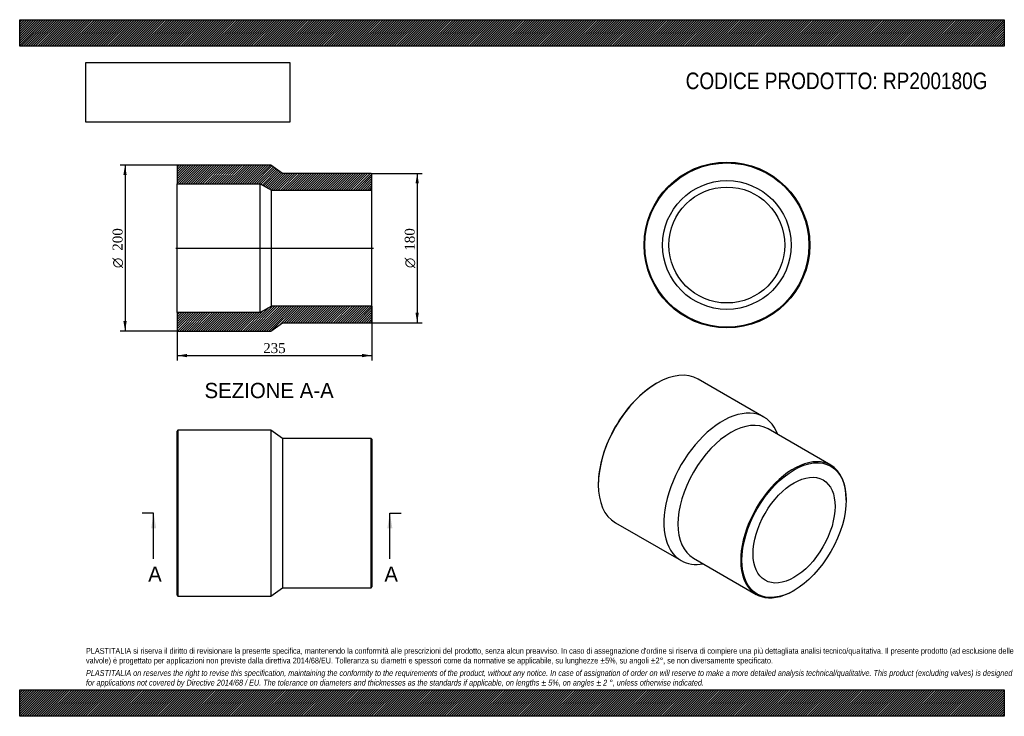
# Model space of a CAD drawing. Header units: millimetres. Extents: x 0 to 1188, y 0 to 840.
import ezdxf
from ezdxf.enums import TextEntityAlignment as Align
from ezdxf.lldxf.tags import DXFTag

# ---------------------------------------------------------------- set-up
doc = ezdxf.new("R2010")
doc.units = ezdxf.units.MM
doc.header["$LTSCALE"] = 4
for name, color, linetype in [('Default', 7, 'Continuous'), ('DV4_Default', 7, 'Continuous'), ('RP200180G', 7, 'Continuous')]:
    doc.layers.add(name, color=color, linetype=linetype)
doc.styles.add('SEACAD_Solid_Edge_ANSI', font='seans.ttf')
doc.styles.add('SEACAD_Solid_Edge_ANSI1_Symbols', font='semeca1.ttf')
doc.styles.add('SEACAD_Times_New_Roman', font='times.ttf')
tags = doc.linetypes.add('CENTER2', pattern=[28.575, 19.05, -3.175, 3.175, -3.175]).pattern_tags.tags
tags[10:11] = [DXFTag(74, 4), DXFTag(75, 0), DXFTag(340, '0'), DXFTag(46, 0.0), DXFTag(50, 0.0), DXFTag(44, 0.0), DXFTag(45, 0.0)]
tags[8:9] = [DXFTag(74, 4), DXFTag(75, 0), DXFTag(340, '0'), DXFTag(46, 0.0), DXFTag(50, 0.0), DXFTag(44, 0.0), DXFTag(45, 0.0)]
tags[6:7] = [DXFTag(74, 4), DXFTag(75, 0), DXFTag(340, '0'), DXFTag(46, 0.0), DXFTag(50, 0.0), DXFTag(44, 0.0), DXFTag(45, 0.0)]
tags[4:5] = [DXFTag(74, 4), DXFTag(75, 0), DXFTag(340, '0'), DXFTag(46, 0.0), DXFTag(50, 0.0), DXFTag(44, 0.0), DXFTag(45, 0.0)]
doc.dimstyles.new('ANSImm', dxfattribs={"dimtxt": 12, "dimasz": 12, "dimexe": 6, "dimexo": 0, "dimgap": 3, "dimtad": 1, "dimdsep": 46, "dimtxsty": 'SEACAD_Times_New_Roman', "dimblk1": '_SE_FILLED', "dimblk2": '_SE_FILLED', "dimsah": 1, "dimcen": 6, "dimazin": 0, "dimtfac": 0.85, "dimtdec": 3, "dimtofl": 0, "dimtmove": 0, "dimatfit": 3, "dimfxl": 1, "dimarcsym": 0})
picture_1 = doc.add_image_def('image1.jpg', size_in_pixel=(4302, 1260))

# ---------------------------------------------------------------- blocks, each defined once
blk = doc.blocks.new('SE')
at = {"layer": 'RP200180G', "color": 7, "linetype": 'Continuous'}
for p, q in [((191, 345), (190, 344)), ((191, 345), (191, 145)), ((303, 345), (191, 345)), ((303, 345), (303, 145)), ((317, 335), (303, 345)), ((190, 146), (190, 344)), ((317, 335), (317, 155)), ((424, 335), (317, 335)), ((424, 155), (424, 335)), ((425, 334), (424, 335)), ((425, 334), (425, 156)), ((303, 145), (317, 155)), ((317, 155), (424, 155)), ((424, 155), (425, 156)), ((190, 146), (191, 145)), ((191, 145), (303, 145))]:
    blk.add_line(p, q, dxfattribs=at)
blk = doc.blocks.new('SE1')
at = {"layer": 'RP200180G', "color": 7, "linetype": 'Continuous'}
for p, q in [((898, 360.9), (818.8, 406.6)), ((768.8, 401.7), (768.1, 401.3)), ((978.6, 302.8), (902.9, 346.5)), ((698.1, 280), (698.1, 279.2)), ((997.2, 260.8), (997.2, 261.6)), ((718.8, 233.4), (798, 187.7)), ((812.9, 190.6), (888.6, 147)), ((933.6, 151.4), (934.3, 151.8))]:
    blk.add_line(p, q, dxfattribs=at)
for centre, major_axis, start_param, end_param in [((768.8, 320), (-50, -86.6), 3.141593, 6.283185), ((768.1, 320.4), (49.5, 85.7), 0.785398, 2.356195), ((848, 274.3), (-50, -86.6), 2.690566, 6.283185), ((857.9, 268.6), (-45, -77.9), 3.141593, 6.283185), ((933.6, 224.9), (45, 77.9), 0, 3.926991), ((933.6, 224.9), (45, 77.9), 5.497787, 6.283185), ((848, 274.3), (-50, -86.6), 0, 0.451027)]:
    blk.add_ellipse(centre, major_axis=major_axis, ratio=0.57735, start_param=start_param, end_param=end_param, dxfattribs=at)
for major_axis in [(-44.5, -77.1), (-35, -60.5)]:
    blk.add_ellipse((934.3, 224.5), major_axis=major_axis, ratio=0.57735, dxfattribs=at)
blk = doc.blocks.new('SE2')
at = {"layer": 'RP200180G', "color": 7, "linetype": 'Continuous'}
for radius in [100, 99, 77.6, 69.9]:
    blk.add_circle((853.3, 568.3), radius, dxfattribs=at)
blk = doc.blocks.new('SE4')
at = {"color": 7, "linetype": 'Continuous', "style": 'SEACAD_Solid_Edge_ANSI'}
blk.add_text('A', height=18.4, dxfattribs=at).set_placement((155, 180.6), align=Align.TOP_LEFT)
blk = doc.blocks.new('SE5')
at = {"color": 7, "linetype": 'Continuous', "style": 'SEACAD_Solid_Edge_ANSI'}
blk.add_text('A', height=18.4, dxfattribs=at).set_placement((440, 180.6), align=Align.TOP_LEFT)
blk = doc.blocks.new('SEANNOT_GROUP')
at = {"linetype": 'Continuous'}
blk.add_hatch(color=7, dxfattribs=at).paths.add_polyline_path([(164.7, 226.6), (161.6, 245), (158.6, 226.6)])
at = {"color": 7, "linetype": 'Continuous'}
blk.add_lwpolyline([(161.6, 189.8), (161.6, 245)], dxfattribs=at)
blk = doc.blocks.new('SEANNOT_GROUP1')
at = {"linetype": 'Continuous'}
blk.add_hatch(color=7, dxfattribs=at).paths.add_polyline_path([(449.7, 226.6), (446.6, 245), (443.6, 226.6)])
at = {"color": 7, "linetype": 'Continuous'}
blk.add_lwpolyline([(446.6, 189.8), (446.6, 245)], dxfattribs=at)
blk = doc.blocks.new('SE3')
at = {"layer": 'Default', "color": 7, "linetype": 'CENTER2'}
for p, q in [((161.6, 245), (147.8, 245)), ((446.6, 245), (460.4, 245))]:
    blk.add_line(p, q, dxfattribs=at)
at = {"layer": 'Default', "color": 7, "linetype": 'CENTER2', "const_width": 0.0001}
blk.add_lwpolyline([(161.6, 245), (446.6, 245)], dxfattribs=at)
at = {"layer": 'Default'}
for name in ['SEANNOT_GROUP', 'SEANNOT_GROUP1', 'SE4', 'SE5']:
    blk.add_blockref(name, (0, 0), dxfattribs=at)
blk = doc.blocks.new('SE6')
at = {"layer": 'RP200180G', "linetype": 'Continuous'}
h = blk.add_hatch(dxfattribs=at)
h.set_pattern_fill('LINE', scale=0.62992, angle=45, style=0)
h.paths.add_polyline_path([(317, 654.6), (303, 664.6), (191, 664.6), (190, 663.6), (190, 642.2), (290, 642.2), (304, 634.5), (425, 634.5), (425, 653.6), (424, 654.6)])
h = blk.add_hatch(dxfattribs=at)
h.set_pattern_fill('LINE', scale=0.62992, angle=45, style=0)
h.paths.add_polyline_path([(303, 464.6), (317, 474.6), (424, 474.6), (425, 475.6), (425, 494.7), (304, 494.7), (290, 487), (190, 487), (190, 465.6), (191, 464.6)])
at = {"layer": 'DV4_Default', "color": 7, "linetype": 'CENTER2'}
blk.add_line((188.2, 564.6), (426.7, 564.6), dxfattribs=at)
at = {"layer": 'RP200180G', "color": 7, "linetype": 'Continuous'}
for p, q in [((190, 663.6), (191, 664.6)), ((190, 663.6), (190, 642.2)), ((303, 664.6), (191, 664.6)), ((317, 654.6), (303, 664.6)), ((424, 654.6), (317, 654.6)), ((424, 654.6), (425, 653.6)), ((425, 634.5), (425, 653.6)), ((190, 487), (190, 642.2)), ((190, 642.2), (290, 642.2)), ((290, 487), (290, 642.2)), ((290, 642.2), (304, 634.5)), ((304, 494.7), (304, 634.5)), ((304, 634.5), (425, 634.5)), ((425, 494.7), (425, 634.5)), ((304, 494.7), (290, 487)), ((425, 494.7), (304, 494.7)), ((425, 475.6), (425, 494.7)), ((290, 487), (190, 487)), ((190, 487), (190, 465.6)), ((425, 475.6), (424, 474.6)), ((191, 464.6), (190, 465.6)), ((191, 464.6), (303, 464.6)), ((303, 464.6), (317, 474.6)), ((317, 474.6), (424, 474.6))]:
    blk.add_line(p, q, dxfattribs=at)
blk = doc.blocks.new('DMBLK167')
at = {"layer": 'Default', "linetype": 'Continuous'}
for points in [[(202, 433), (202, 437), (190, 435)], [(413, 433), (425, 435), (413, 437)]]:
    blk.add_hatch(color=7, dxfattribs=at).paths.add_polyline_path(points)
at = {"layer": 'Default', "color": 7, "linetype": 'Continuous'}
for p, q in [((425, 494.7), (425, 429)), ((190, 487), (190, 429)), ((190, 435), (425, 435))]:
    blk.add_line(p, q, dxfattribs=at)
at = {"layer": 'Default', "color": 7, "linetype": 'Continuous', "style": 'SEACAD_Times_New_Roman'}
blk.add_text('235', height=12, dxfattribs=at).set_placement((293.8, 450), align=Align.TOP_LEFT)
blk = doc.blocks.new('_SE_FILLED')
at = {"color": 0}
blk.add_line((0, 0), (-1, 0), dxfattribs=at)
blk.add_solid([(0, 0), (-1, -0.1665), (-1, 0.1665), (0, 0)], dxfattribs=at)
blk = doc.blocks.new('GDimGGroup')
at = {"layer": 'Default', "linetype": 'Continuous'}
for points in [[(481.6, 642.6), (479.6, 654.6), (477.6, 642.6)], [(481.6, 486.6), (477.6, 486.6), (479.6, 474.6)]]:
    blk.add_hatch(color=7, dxfattribs=at).paths.add_polyline_path(points)
at = {"layer": 'Default', "color": 7, "linetype": 'Continuous'}
for p, q in [((424, 654.6), (485.6, 654.6)), ((479.6, 654.6), (479.6, 474.6)), ((424, 474.6), (485.6, 474.6))]:
    blk.add_line(p, q, dxfattribs=at)
for s, style, p in [('180', 'SEACAD_Times_New_Roman', (464.6, 561.4)), ('O', 'SEACAD_Solid_Edge_ANSI1_Symbols', (464.6, 540.5))]:
    blk.add_text(s, height=12, rotation=90, dxfattribs=dict(at, style=style)).set_placement(p, align=Align.TOP_LEFT)
blk = doc.blocks.new('GDimGGroup1')
at = {"layer": 'Default', "linetype": 'Continuous'}
for points in [[(125.1, 652.6), (129.1, 652.6), (127.1, 664.6)], [(125.1, 476.6), (127.1, 464.6), (129.1, 476.6)]]:
    blk.add_hatch(color=7, dxfattribs=at).paths.add_polyline_path(points)
at = {"layer": 'Default', "color": 7, "linetype": 'Continuous'}
for p, q in [((191, 664.6), (121.1, 664.6)), ((127.1, 664.6), (127.1, 464.6)), ((191, 464.6), (121.1, 464.6))]:
    blk.add_line(p, q, dxfattribs=at)
for s, style, p in [('200', 'SEACAD_Times_New_Roman', (112.1, 561.4)), ('O', 'SEACAD_Solid_Edge_ANSI1_Symbols', (112.1, 540.5))]:
    blk.add_text(s, height=12, rotation=90, dxfattribs=dict(at, style=style)).set_placement(p, align=Align.TOP_LEFT)

msp = doc.modelspace()

# ---------------------------------------------------------------- hatches: boundary and pattern name
at = {"layer": 'Default', "linetype": 'Continuous'}
h = msp.add_hatch(dxfattribs=at)
h.set_pattern_fill('LINE', scale=0.629921, angle=45, style=0)
h.paths.add_polyline_path([(1188, 808), (1188, 840), (0, 840), (0, 808)])
for points in [[(1188, 808), (1188, 840), (0, 840), (0, 808)], [(1188, 0), (1188, 32), (0, 32), (0, 0)]]:
    msp.add_hatch(color=7, dxfattribs=at).paths.add_polyline_path(points)
h = msp.add_hatch(dxfattribs=at)
h.set_pattern_fill('LINE', scale=0.629921, angle=45, style=0)
h.paths.add_polyline_path([(1188, 0), (1188, 32), (0, 32), (0, 0)])

# ---------------------------------------------------------------- linework, layer by layer
at = {"layer": 'Default', "color": 7, "linetype": 'Continuous'}
for p, q in [((0, 840), (1188, 840)), ((0, 808), (0, 840)), ((1188, 840), (1188, 808)), ((1188, 808), (0, 808)), ((0, 32), (1188, 32)), ((0, 0), (0, 32)), ((1188, 32), (1188, 0)), ((1188, 0), (0, 0))]:
    msp.add_line(p, q, dxfattribs=at)

# ---------------------------------------------------------------- block references
at = {"layer": 'Default'}
for name in ['SE2', 'GDimGGroup1', 'SE6', 'GDimGGroup', 'SE1', 'SE', 'SE3']:
    msp.add_blockref(name, (0, 0), dxfattribs=at)

# ---------------------------------------------------------------- texts
at = {"layer": 'Default', "color": 7, "linetype": 'Continuous', "style": 'SEACAD_Solid_Edge_ANSI'}
msp.add_text('SEZIONE A-A', height=18.4, dxfattribs=at).set_placement((223.019, 402.06), align=Align.TOP_LEFT)
at = {"layer": 'Default', "attachment_point": 1}
for s, insert, char_height, width in [('{\\fArial Narrow|b0||i0||c0|p34;\\C7;\\H20.;\\W1.;CODICE PRODOTTO: RP200180G}', (803.555, 776.254), 20, 365.4364), ("{\\fArial Narrow|b0||i0||c0|p34;\\C7;\\H7.;\\W1.;PLASTITALIA si riserva il diritto di revisionare la presente specifica, mantenendo la conformità alle prescrizioni del prodotto, senza alcun preavviso. In caso di assegnazione d'ordine si riserva di compiere una più dettagliata analisi tecnico/qualitativa. Il presente prodotto (ad esclusione delle \\P}{\\fArial Narrow|b0||i0||c0|p34;\\C7;\\H7.;\\W1.;valvole) è progettato per applicazioni non previste dalla direttiva 2014/68/EU. Tolleranza su diametri e spessori come da normative se applicabile, su lunghezze ±5%, su angoli ±2°, se non diversamente specificato.\\P}{\\fArial Narrow|b0||i0||c0|p34;\\C7;\\H2.;\\W1.;   \\P}{\\fArial Narrow|b0||i1||c0|p34;\\C7;\\H7.;\\W1.;PLASTITALIA on reserves the right to revise this specification, maintaining the conformity to the requirements of the product, without any notice. In case of assignation of order on will reserve to make a more detailed analysis technical/qualitative. This product (excluding valves) is designed \\P}{\\fArial Narrow|b0||i1||c0|p34;\\C7;\\H7.;\\W1.;for applications not covered by Directive 2014/68 / EU. The tolerance on diameters and thicknesses as the standards if applicable, on lengths ± 5%, on angles ± 2 °, unless otherwise indicated.\\P}", (80, 82.409), 7, 1028)]:
    msp.add_mtext(s, dxfattribs=dict(at, insert=insert, char_height=char_height, width=width))

# ---------------------------------------------------------------- dimensions: what is measured, and where the dimension line sits
at = {"layer": 'Default', "color": 7, "linetype": 'Continuous'}
dim = msp.add_linear_dim(base=(424.976, 434.986), p1=(189.976, 487.01), p2=(424.976, 494.71), text='\\A1;<>', dimstyle='ANSImm', dxfattribs=at)
dim.commit()
dim.dimension.update_dxf_attribs({"geometry": 'DMBLK167', "text_midpoint": (307.476, 434.986), "dimtype": 160})

# ---------------------------------------------------------------- pictures from other files: only their frames are drawn
image = msp.add_image(picture_1, insert=(80, 716.413), size_in_units=(245.829, 72))
image.dxf.flags = 7

doc.saveas('drawing.dxf')
